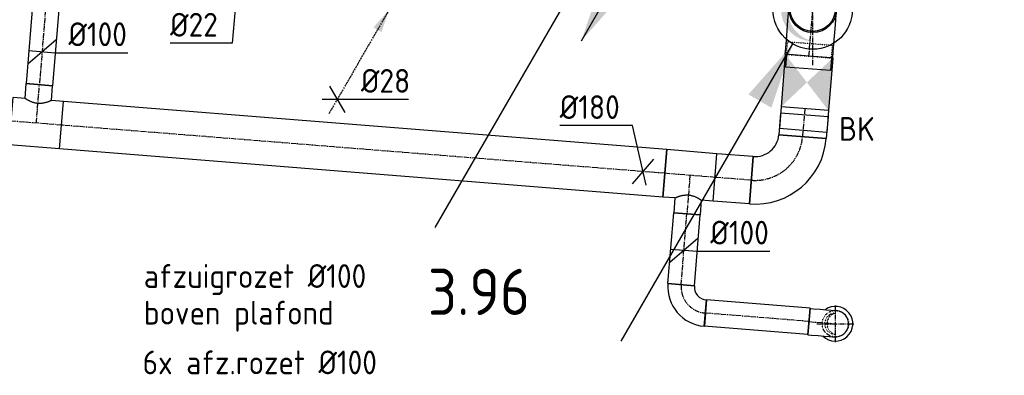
# Model space of a CAD drawing. Header units: millimetres. Extents: x -2745 to 52607, y -299 to 65129.
# Tile 39 of 40: x 16765 to 20491, y 60812 to 62160. Entities that reach past the tile are written whole.
import ezdxf

# ---------------------------------------------------------------- set-up
doc = ezdxf.new("R2010")
doc.units = ezdxf.units.MM
for name, pattern in [('2322109', [10, 5, -2, 1, -2]), ('2322109_a', [10, 5, -2, 1, -2]), ('CENTER2', [28.575, 19.05, -3.175, 3.175, -3.175]), ('SMALL_DASH', [1.5, 0.5, -1])]:
    doc.linetypes.add(name, pattern=pattern)
for name, color, linetype in [('bTuwkundig', 7, 'Continuous'), ('WL531---', 5, '2322109'), ('WL570---_RETOUR_D', 4, 'Continuous'), ('WL570---_RETOUR_HL', 1, 'CENTER2'), ('WL570---_RETOUR_RST', 4, 'Continuous'), ('WL570---_TOEVOER', 3, 'Continuous'), ('WL570---_TOEVOER_D', 3, 'Continuous'), ('WM531---', 1, 'Continuous'), ('WM570---', 1, 'Continuous'), ('WM570---_RETOUR', 1, 'Continuous'), ('WM570---_TOEVOER', 1, 'Continuous')]:
    doc.layers.add(name, color=color, linetype=linetype)
doc.styles.add('STABICAD-018', font='ISOCP.SHX', dxfattribs={"height": 90})
doc.styles.add('STABICAD-035', font='ISOCP.SHX', dxfattribs={"height": 175})

# ---------------------------------------------------------------- blocks, each defined once
blk = doc.blocks.new('*U785')
at = {"color": 0, "linetype": 'Continuous'}
for p, q in [((-180, 85.5, -3000), (-228.1, 85.5, -3000)), ((-228.1, -85.5, -3000), (-228.1, 85.5, -3000)), ((-180, 90, -3000), (-156.3, 90, -3000)), ((-180, -90, -3000), (-180, 90, -3000)), ((-180, -85.5, -3000), (-180, 85.5, -3000)), ((-156.3, 90, -3000), (-110.5, 90, -3000)), ((-110.5, 90, -3000), (-69.5, 90, -3000)), ((-69.5, 90, -3000), (-36, 90, -3000)), ((-36, 90, -3000), (-12.3, 90, -3000)), ((-12.3, 90, -3000), (0, 90, -3000)), ((-180, -85.5, -3000), (-228.1, -85.5, -3000)), ((-180, -90, -3000), (-156.3, -90, -3000)), ((-156.3, -90, -3000), (-110.5, -90, -3000)), ((-110.5, -90, -3000), (-69.5, -90, -3000)), ((-69.5, -90, -3000), (-36, -90, -3000)), ((-36, -90, -3000), (-12.3, -90, -3000)), ((-12.3, -90, -3000), (0, -90, -3000))]:
    blk.add_line(p, q, dxfattribs=at)
for radius in [90, 85.5]:
    blk.add_circle((0, 0, -3000), radius, dxfattribs=at)
at = {"layer": 'WL570---_RETOUR_HL', "linetype": 'CENTER2'}
blk.add_line((-180, 0, -3000), (0, 0, -3000), dxfattribs=at)
at = {"layer": 'WL570---_TOEVOER_D', "color": 2, "style": 'STABICAD-018'}
for tag in ['CODE', 'SECTIONCODE', 'POSITIONCODE']:
    blk.add_attdef(tag, (19766.7, 62200.8, 3000), '', height=1.8, dxfattribs=at)
blk = doc.blocks.new('*U814')
at = {"linetype": 'Continuous'}
for points in [[(-100, 90), (0, 0), (100, 90)], [(100, -90), (0, 0), (-100, -90)]]:
    blk.add_hatch(color=2, dxfattribs=at).paths.add_polyline_path(points, flags=0)
at = {"color": 2, "linetype": 'SMALL_DASH'}
for p, q in [((-100, 85.5, -2750), (-148.1, 85.5, -2750)), ((-148.1, -85.5, -2750), (-148.1, 85.5, -2750)), ((-100, -90, -2750), (-100, 90, -2750)), ((-100, -85.5, -2750), (-148.1, -85.5, -2750))]:
    blk.add_line(p, q, dxfattribs=at)
at = {"color": 2, "linetype": 'Continuous'}
for p, q in [((-100, 90, -2750), (100, 90, -2750)), ((100, 90, -2750), (100, -90, -2750)), ((-100, -90, -2750), (100, -90, -2750))]:
    blk.add_line(p, q, dxfattribs=at)
at = {"layer": 'WL570---_TOEVOER_D', "color": 1, "style": 'STABICAD-018'}
for tag, p in [('PRODUCTCODE', (20064.4, 62241.7, 2750)), ('PRODUCTCODE2', (19744.4, 61921.7, 2750))]:
    blk.add_attdef(tag, p, '', height=1.8, dxfattribs=at)
at = {"layer": 'WL570---_TOEVOER_D', "color": 2, "style": 'STABICAD-018'}
for tag, p in [('CODE', (19744.4, 62021.7, 2750)), ('FREETEXT', (19744.4, 61971.7, 2750)), ('SECTIONCODE', (19744.4, 61921.7, 2750)), ('POSITIONCODE', (19744.4, 61921.7, 2750)), ('INDICATIONTEXT', (19865.6, 61700.5, 2750))]:
    blk.add_attdef(tag, p, '', height=1.8, dxfattribs=at)
blk = doc.blocks.new('*U812')
at = {"color": 0, "linetype": 'Continuous'}
for p, q in [((-53.1, 90, -2750), (29.7, 90, -2750)), ((-53.1, 90, -2750), (-53.1, -90, -2750)), ((-29.7, 90, -2750), (53.1, 90, -2750)), ((-29.7, 90, -2750), (-29.7, -90, -2750)), ((29.7, 90, -2750), (29.7, -90, -2750)), ((53.1, 90, -2750), (53.1, -90, -2750)), ((-53.1, -90, -2750), (29.7, -90, -2750)), ((-29.7, -90, -2750), (53.1, -90, -2750))]:
    blk.add_line(p, q, dxfattribs=at)
at = {"layer": 'WL570---_RETOUR_HL', "linetype": 'CENTER2'}
blk.add_line((-53.1, 0, -2750), (53.1, 0, -2750), dxfattribs=at)
at = {"layer": 'WL570---_TOEVOER_D', "color": 2, "style": 'STABICAD-018'}
for tag, p in [('CODE', (19732.2, 61869.1, 2750)), ('SECTIONCODE', (19732.2, 61769.1, 2750)), ('POSITIONCODE', (19732.2, 61769.1, 2750))]:
    blk.add_attdef(tag, p, '', height=1.8, dxfattribs=at)
blk = doc.blocks.new('*U784')
at = {"color": 0, "linetype": 'Continuous'}
for p, q in [((-180, -90, -2750), (-180, 90, -2750)), ((90, -180, -2750), (-90, -180, -2750))]:
    blk.add_line(p, q, dxfattribs=at)
for radius, start in [(270, 0), (90, 360)]:
    blk.add_arc((-180, -180, -2750), radius, start, 90, dxfattribs=at)
at = {"layer": 'WL570---_RETOUR_HL', "linetype": 'CENTER2'}
blk.add_arc((-180, -180, -2750), 180, 0, 90, dxfattribs=at)
at = {"layer": 'WL570---_TOEVOER_D', "color": 2, "style": 'STABICAD-018'}
for tag, p in [('CODE', (19713.6, 61636.8, 2750)), ('SECTIONCODE', (19713.6, 61536.8, 2750)), ('POSITIONCODE', (19713.6, 61536.8, 2750))]:
    blk.add_attdef(tag, p, '', height=1.8, dxfattribs=at)
blk = doc.blocks.new('*U807')
at = {"color": 0, "linetype": 'Continuous'}
for p, q in [((0, 90, -2750), (137.8, 90, -2750)), ((0, -90, -2750), (0, 90, -2750)), ((137.8, 90, -2750), (137.8, -90, -2750)), ((0, -90, -2750), (137.8, -90, -2750))]:
    blk.add_line(p, q, dxfattribs=at)
at = {"layer": 'WL570---_RETOUR_HL', "linetype": 'CENTER2'}
blk.add_line((0, 0, -2750), (137.8, 0, -2750), dxfattribs=at)
at = {"layer": 'WL570---_TOEVOER_D', "color": 2, "style": 'STABICAD-018'}
for tag in ['CODE', 'SECTIONCODE', 'POSITIONCODE']:
    blk.add_attdef(tag, (19534.2, 61551.1, 2750), '', height=1.8, dxfattribs=at)
blk = doc.blocks.new('*U866')
at = {"linetype": 'Continuous'}
for points in [[(725, 1255.7), (643.3, 1014.2), (556.7, 1064.2)], [(-75, -129.9), (-156.7, -371.4), (-243.3, -321.4)]]:
    blk.add_hatch(color=2, dxfattribs=at).paths.add_polyline_path(points, flags=0)
blk.add_hatch(color=0, dxfattribs=at).paths.add_polyline_path([(0, -120), (-23.8, -117.6), (-46.7, -110.5), (-67.8, -99), (-86.1, -83.6), (-101, -64.8), (-111.8, -43.5), (-118.3, -20.4), (-119.9, 3.5), (-116.9, 27.3), (-109.1, 49.9), (-97, 70.6), (-81.1, 88.5), (-61.9, 102.8), (-40.2, 113.1), (-16.9, 118.8), (0, 120), (-0.4, 119.9), (-23.6, 111.8), (-44.8, 99.2), (-63.1, 82.7), (-77.7, 62.8), (-88, 40.5), (-93.7, 16.5), (-94.6, -8.1), (-90.5, -32.4), (-81.7, -55.4), (-68.5, -76.2), (-51.5, -93.9), (-31.2, -107.9), (-8.6, -117.6), (-0.4, -119.9)], is_closed=False, flags=0)
at = {"color": 2, "linetype": 'Continuous'}
for p, q in [((75, 129.9), (725, 1255.7)), ((-725, -1255.7), (-75, -129.9))]:
    blk.add_line(p, q, dxfattribs=at)
at = {"color": 0, "linetype": 'Continuous'}
blk.add_circle((0, 0), 150, dxfattribs=at)
at = {"layer": 'WL570---_RETOUR_HL', "linetype": 'CENTER2'}
for p, q in [((0, -210, 3000), (0, 210, 3000)), ((-210, 0, 3000), (210, 0, 3000))]:
    blk.add_line(p, q, dxfattribs=at)
blk.add_circle((0, 0), 0.0125, dxfattribs=at)
at = {"layer": 'WM570---_RETOUR', "color": 2, "style": 'STABICAD-018'}
for tag, p in [('SECTIONCODE', (19766.5, 62347.5, 1499.5)), ('POSITIONCODE', (19766.5, 62347.5, 1499.5)), ('CODE', (19766.5, 62297.5)), ('FLOORCODE', (19816.5, 62197.5))]:
    blk.add_attdef(tag, p, '', height=1.8, dxfattribs=at)
blk = doc.blocks.new('*U773')
at = {"color": 0, "linetype": 'Continuous'}
for p, q in [((-40.2, 174.4, -3000), (-315.2, 174.4, -3000)), ((11.8, -51.1, -3000), (-40.2, 174.4, -3000)), ((-40.5, -46.9, -3000), (40.5, 46.9, -3000))]:
    blk.add_line(p, q, dxfattribs=at)
at = {"color": 0, "linetype": 'Continuous', "style": 'STABICAD-018'}
blk.add_text('%%c180', height=90, dxfattribs=at).set_placement((-315.2, 199.4, -3000))
at = {"layer": 'WL570---_TOEVOER_D', "color": 2, "style": 'STABICAD-018'}
blk.add_attdef('CODE', (19265.5, 61572.6, 3000), '', height=1.8, dxfattribs=at)
blk = doc.blocks.new('*U806')
at = {"color": 2, "linetype": 'SMALL_DASH'}
for p, q in [((0, 50, -2750), (244.2, 50, -2750)), ((0, -50, -2750), (0, 50, -2750)), ((314.2, 50, -2750), (994.2, 50, -2750)), ((0, -50, -2750), (244.2, -50, -2750)), ((314.2, -50, -2750), (994.2, -50, -2750))]:
    blk.add_line(p, q, dxfattribs=at)
at = {"color": 0, "linetype": 'SMALL_DASH'}
for p, q in [((244.2, 50, -2750), (243.2, 50, -2750)), ((314.2, 50, -2750), (315.2, 50, -2750)), ((994.2, 50, -2750), (993.2, 50, -2750)), ((244.2, -50, -2750), (243.2, -50, -2750)), ((314.2, -50, -2750), (315.2, -50, -2750)), ((994.2, -50, -2750), (993.2, -50, -2750))]:
    blk.add_line(p, q, dxfattribs=at)
at = {"color": 0, "linetype": 'Continuous'}
for p, q in [((244.2, 50, -2750), (314.2, 50, -2750)), ((994.2, 50, -2750), (1453.5, 50, -2750)), ((1453.5, 50, -2750), (1453.5, -50, -2750)), ((244.2, -50, -2750), (314.2, -50, -2750)), ((994.2, -50, -2750), (1453.5, -50, -2750))]:
    blk.add_line(p, q, dxfattribs=at)
at = {"layer": 'WL570---_RETOUR_HL', "linetype": 'CENTER2'}
blk.add_line((0, 0, -2750), (1453.5, 0, -2750), dxfattribs=at)
at = {"layer": 'WL570---_TOEVOER_D', "color": 2, "style": 'STABICAD-018'}
for tag in ['CODE', 'SECTIONCODE', 'POSITIONCODE']:
    blk.add_attdef(tag, (16956.2, 63362.1, 2750), '', height=1.8, dxfattribs=at)
blk = doc.blocks.new('*U809')
at = {"color": 0, "linetype": 'Continuous'}
for p, q in [((-95.3, 90, -2750), (95.3, 90, -2750)), ((-95.3, 90, -2750), (-95.3, -90, -2750)), ((95.3, 90, -2750), (95.3, -90, -2750)), ((-95.3, -90, -2750), (-50, -90, -2750)), ((-50, -90, -2750), (-50, -146.1, -2750)), ((50, -90, -2750), (95.3, -90, -2750)), ((50, -90, -2750), (50, -146.1, -2750)), ((50, -146.1, -2750), (-50, -146.1, -2750))]:
    blk.add_line(p, q, dxfattribs=at)
blk.add_spline([(-49.7, -89.9, -2750), (-49, -89.4, -2750), (-47.7, -88.7, -2750), (-45.9, -87.8, -2750), (-43.7, -86.7, -2750), (-41, -85.3, -2750), (-37.9, -83.9, -2750), (-34.4, -82.4, -2750), (-30.6, -80.8, -2750), (-26.4, -79.4, -2750), (-22, -78, -2750), (-17.4, -76.8, -2750), (-12.5, -75.9, -2750), (-7.6, -75.2, -2750), (-2.5, -74.9, -2750), (2.5, -74.9, -2750), (7.6, -75.2, -2750), (12.5, -75.9, -2750), (17.4, -76.8, -2750), (22, -78, -2750), (26.4, -79.4, -2750), (30.6, -80.8, -2750), (34.4, -82.4, -2750), (37.9, -83.9, -2750), (41, -85.3, -2750), (43.7, -86.7, -2750), (45.9, -87.8, -2750), (47.7, -88.7, -2750), (49, -89.4, -2750), (49.7, -89.9, -2750), (50, -90, -2750)], degree=3, dxfattribs=at)
at = {"layer": 'WL570---_RETOUR_HL', "linetype": 'CENTER2'}
for p, q in [((-95.3, 0, -2750), (95.3, 0, -2750)), ((0, 0, -2750), (0, -146.1, -2750))]:
    blk.add_line(p, q, dxfattribs=at)
at = {"layer": 'WL570---_TOEVOER_D', "color": 2, "style": 'STABICAD-018'}
for tag in ['SECTIONCODE', 'CODE', 'POSITIONCODE']:
    blk.add_attdef(tag, (16828.3, 61767.6, 2750), '', height=1.8, dxfattribs=at)
blk = doc.blocks.new('*U796')
at = {"color": 0, "linetype": 'Continuous'}
blk.add_arc((0, 0, -2400), 66, 224.6636, 126.1617, dxfattribs=at)
at = {"layer": 'WL570---_TOEVOER_D', "color": 2, "style": 'STABICAD-018'}
for tag, p in [('CODE', (19852.1, 61107.3, 2400)), ('SECTIONCODE', (19852.1, 61007.3, 2400)), ('MATERIALCODE', (19852.1, 61007.3, 2400)), ('POSITIONCODE', (19852.1, 61007.3, 2400)), ('FLOWPREFIX', (20074.6, 60967.3, 2400)), ('FLOW', (20097.1, 60967.3, 2400)), ('FLOWSUFFIX', (20119.6, 60967.3, 2400))]:
    blk.add_attdef(tag, p, '', height=1.8, dxfattribs=at)
at = {"layer": 'WL570---_TOEVOER_D', "color": 1, "style": 'STABICAD-018'}
blk.add_attdef('PRODUCTCODE', (19652.1, 61047.3, 2400), '', height=1.8, dxfattribs=at)
blk = doc.blocks.new('*U790')
at = {"color": 0, "linetype": 'Continuous'}
for p, q in [((0, 50, -2750), (393.4, 50, -2750)), ((0, -50, -2750), (0, 50, -2750)), ((393.4, 50, -2750), (393.4, -50, -2750)), ((0, -50, -2750), (393.4, -50, -2750))]:
    blk.add_line(p, q, dxfattribs=at)
at = {"layer": 'WL570---_RETOUR_HL', "linetype": 'CENTER2'}
blk.add_line((0, 0, -2750), (393.4, 0, -2750), dxfattribs=at)
at = {"layer": 'WL570---_TOEVOER_D', "color": 2, "style": 'STABICAD-018'}
for tag, p in [('POSITIONCODE', (19419.9, 61193.2, 2750)), ('CODE', (19752.4, 61016.1, 2750)), ('SECTIONCODE', (19752.4, 61016.1, 2750))]:
    blk.add_attdef(tag, p, '', height=1.8, dxfattribs=at)
blk = doc.blocks.new('*U780')
at = {"color": 0, "linetype": 'Continuous'}
for p, q in [((-100, 50, -2750), (-86.8, 50, -2750)), ((-100, -50, -2750), (-100, 50, -2750)), ((-86.8, 50, -2750), (-61.4, 50, -2750)), ((-61.4, 50, -2750), (-38.6, 50, -2750)), ((-38.6, 50, -2750), (-20, 50, -2750)), ((-20, 50, -2750), (-6.8, 50, -2750)), ((-6.8, 50, -2750), (0, 50, -2750)), ((-100, -50, -2750), (-86.8, -50, -2750)), ((-86.8, -50, -2750), (-61.4, -50, -2750)), ((-61.4, -50, -2750), (-38.6, -50, -2750)), ((-38.6, -50, -2750), (-20, -50, -2750)), ((-20, -50, -2750), (-6.8, -50, -2750)), ((-6.8, -50, -2750), (0, -50, -2750))]:
    blk.add_line(p, q, dxfattribs=at)
blk.add_arc((0, 0, -2750), 50, 270, 90, dxfattribs=at)
at = {"layer": 'WL570---_RETOUR_HL', "linetype": 'CENTER2'}
blk.add_line((-100, 0, -2750), (0, 0, -2750), dxfattribs=at)
at = {"layer": 'WL570---_TOEVOER_D', "color": 2, "style": 'STABICAD-018'}
for tag in ['CODE', 'SECTIONCODE', 'POSITIONCODE']:
    blk.add_attdef(tag, (19852.1, 61007.3, 2750), '', height=1.8, dxfattribs=at)
blk = doc.blocks.new('*U793')
at = {"layer": 'WL570---_RETOUR_HL', "linetype": 'CENTER2'}
for p, q in [((-5.6, 69.8), (5.6, -69.8)), ((-69.8, -5.6), (69.8, 5.6))]:
    blk.add_line(p, q, dxfattribs=at)
at = {"layer": 'WL570---_RETOUR_HL', "linetype": 'SMALL_DASH'}
blk.add_circle((0, 0, -2650), 50, dxfattribs=at)
at = {"layer": 'WL570---_RETOUR_HL', "linetype": 'CENTER2'}
blk.add_circle((0, 0, -2650), 0.0125, dxfattribs=at)
at = {"layer": 'WL570---_RETOUR_HL', "linetype": 'SMALL_DASH'}
for centre, radius, start, end in [((0, 0, -2650), 40, 4.5874, 184.5874), ((0.8, -9.5, -2650), 41.1, 17.9385, 171.2362)]:
    blk.add_arc(centre, radius, start, end, dxfattribs=at)
at = {"layer": 'WL570---_TOEVOER_D', "color": 2, "style": 'STABICAD-018'}
for tag in ['CODE', 'SECTIONCODE', 'POSITIONCODE']:
    blk.add_attdef(tag, (19852.1, 61007.3, 2650), '', height=1.8, dxfattribs=at)
blk = doc.blocks.new('*U779')
at = {"color": 0, "linetype": 'Continuous'}
for p, q in [((-100, -50, -2750), (-100, 50, -2750)), ((50, -100, -2750), (-50, -100, -2750))]:
    blk.add_line(p, q, dxfattribs=at)
for radius in [150, 50]:
    blk.add_arc((-100, -100, -2750), radius, 0, 90, dxfattribs=at)
at = {"layer": 'WL570---_RETOUR_HL', "linetype": 'CENTER2'}
blk.add_arc((-100, -100, -2750), 100, 0, 90, dxfattribs=at)
at = {"layer": 'WL570---_TOEVOER_D', "color": 2, "style": 'STABICAD-018'}
for tag in ['SECTIONCODE', 'CODE', 'POSITIONCODE']:
    blk.add_attdef(tag, (19260.6, 61055.5, 2750), '', height=1.8, dxfattribs=at)
blk = doc.blocks.new('*U786')
at = {"color": 0, "linetype": 'Continuous'}
for p, q in [((0, 50, -2750), (269.7, 50, -2750)), ((0, -50, -2750), (0, 50, -2750)), ((269.7, 50, -2750), (269.7, -50, -2750)), ((0, -50, -2750), (269.7, -50, -2750))]:
    blk.add_line(p, q, dxfattribs=at)
at = {"layer": 'WL570---_RETOUR_HL', "linetype": 'CENTER2'}
blk.add_line((0, 0, -2750), (269.7, 0, -2750), dxfattribs=at)
at = {"layer": 'WL570---_TOEVOER_D', "color": 2, "style": 'STABICAD-018'}
for tag in ['SECTIONCODE', 'CODE', 'POSITIONCODE']:
    blk.add_attdef(tag, (19268.6, 61155.2, 2750), '', height=1.8, dxfattribs=at)
blk = doc.blocks.new('*U792')
at = {"color": 0, "linetype": 'Continuous'}
for p, q in [((0, 90, -2750), (2290.8, 90, -2750)), ((0, -90, -2750), (0, 90, -2750)), ((2290.8, 90, -2750), (2290.8, -90, -2750)), ((0, -90, -2750), (2290.8, -90, -2750))]:
    blk.add_line(p, q, dxfattribs=at)
at = {"layer": 'WL570---_RETOUR_HL', "linetype": 'CENTER2'}
blk.add_line((0, 0, -2750), (2290.8, 0, -2750), dxfattribs=at)
at = {"layer": 'WL570---_TOEVOER_D', "color": 2, "style": 'STABICAD-018'}
for tag in ['CODE', 'SECTIONCODE', 'POSITIONCODE']:
    blk.add_attdef(tag, (19206.9, 61577.3, 2750), '', height=1.8, dxfattribs=at)
blk = doc.blocks.new('*U816')
at = {"color": 0, "linetype": 'Continuous'}
for p, q in [((-50, 90, -2750), (-50, 146.1, -2750)), ((-50, 146.1, -2750), (50, 146.1, -2750)), ((50, 90, -2750), (50, 146.1, -2750)), ((-95.3, 90, -2750), (-50, 90, -2750)), ((-95.3, 90, -2750), (-95.3, -90, -2750)), ((50, 90, -2750), (95.3, 90, -2750)), ((95.3, 90, -2750), (95.3, -90, -2750)), ((-95.3, -90, -2750), (95.3, -90, -2750))]:
    blk.add_line(p, q, dxfattribs=at)
blk.add_spline([(49.7, 89.9, -2750), (49, 89.4, -2750), (47.7, 88.7, -2750), (45.9, 87.8, -2750), (43.7, 86.7, -2750), (41, 85.3, -2750), (37.9, 83.9, -2750), (34.4, 82.4, -2750), (30.6, 80.8, -2750), (26.4, 79.4, -2750), (22, 78, -2750), (17.4, 76.8, -2750), (12.5, 75.9, -2750), (7.6, 75.2, -2750), (2.5, 74.9, -2750), (-2.5, 74.9, -2750), (-7.6, 75.2, -2750), (-12.5, 75.9, -2750), (-17.4, 76.8, -2750), (-22, 78, -2750), (-26.4, 79.4, -2750), (-30.6, 80.8, -2750), (-34.4, 82.4, -2750), (-37.9, 83.9, -2750), (-41, 85.3, -2750), (-43.7, 86.7, -2750), (-45.9, 87.8, -2750), (-47.7, 88.7, -2750), (-49, 89.4, -2750), (-49.7, 89.9, -2750), (-50, 90, -2750)], degree=3, dxfattribs=at)
at = {"layer": 'WL570---_RETOUR_HL', "linetype": 'CENTER2'}
for p, q in [((0, 0, -2750), (0, 146.1, -2750)), ((-95.3, 0, -2750), (95.3, 0, -2750))]:
    blk.add_line(p, q, dxfattribs=at)
at = {"layer": 'WL570---_TOEVOER_D', "color": 2, "style": 'STABICAD-018'}
for tag in ['CODE', 'SECTIONCODE', 'POSITIONCODE']:
    blk.add_attdef(tag, (19301.9, 61569.7, 2750), '', height=1.8, dxfattribs=at)
blk = doc.blocks.new('*U845')
at = {"color": 0, "linetype": 'Continuous'}
for p, q in [((-53.8, -45.8, -2750), (53.8, 45.8, -2750)), ((-49.8, 4, -2750), (49.8, -4, -2750)), ((49.8, -4, -2750), (324.9, -4, -2750))]:
    blk.add_line(p, q, dxfattribs=at)
at = {"color": 0, "linetype": 'Continuous', "style": 'STABICAD-018'}
blk.add_text('%%c100', height=90, dxfattribs=at).set_placement((99.8, 21, -2750))
at = {"layer": 'WL570---_TOEVOER_D', "color": 2, "style": 'STABICAD-018'}
blk.add_attdef('CODE', (19279.2, 61286.5, 2750), '', height=1.8, dxfattribs=at)
blk = doc.blocks.new('*U844')
at = {"color": 0, "linetype": 'Continuous'}
for p, q in [((-53.8, -45.8, -2750), (53.8, 45.8, -2750)), ((-49.8, 4, -2750), (49.8, -4, -2750)), ((49.8, -4, -2750), (324.9, -4, -2750))]:
    blk.add_line(p, q, dxfattribs=at)
at = {"color": 0, "linetype": 'Continuous', "style": 'STABICAD-018'}
blk.add_text('%%c100', height=90, dxfattribs=at).set_placement((99.8, 21, -2750))
at = {"layer": 'WL570---_TOEVOER_D', "color": 2, "style": 'STABICAD-018'}
blk.add_attdef('CODE', (16850, 62038.3, 2750), '', height=1.8, dxfattribs=at)
blk = doc.blocks.new('*U837')
at = {"color": 0, "linetype": 'Continuous'}
for p, q in [((45.8, -53.8), (-45.8, 53.8)), ((4, 49.8), (-15.2, -189.1)), ((-15.2, -189.1), (-250.6, -189.1))]:
    blk.add_line(p, q, dxfattribs=at)
at = {"color": 0, "linetype": 'Continuous', "style": 'STABICAD-018'}
blk.add_text('%%c22', height=90, dxfattribs=at).set_placement((-250.6, -164.1))
at = {"layer": 'WL570---_TOEVOER_D', "color": 2, "style": 'STABICAD-018'}
blk.add_attdef('CODE', (17585.2, 62259.5), '', height=1.2, dxfattribs=at)
blk = doc.blocks.new('*U850')
at = {"linetype": '2322109'}
blk.add_hatch(color=2, dxfattribs=at).paths.add_polyline_path([(-8.8, -15.2), (-37.3, -99.7), (-67.7, -82.2)], flags=0)
at = {"color": 0, "linetype": '2322109'}
blk.add_line((0, 0), (0, 0, 1), dxfattribs=at)
at = {"color": 2, "linetype": '2322109_a'}
blk.add_line((-8.8, -15.2, 1), (-236.2, -409.2, 1), dxfattribs=at)
at = {"color": 2, "linetype": '2322109'}
blk.add_circle((0, 0, 1), 17.5, dxfattribs=at)
at = {"layer": 'WM570---_TOEVOER', "color": 2, "style": 'STABICAD-018'}
for tag, p in [('SECTIONCODE', (18171.9, 62362.5, 149)), ('POSITIONCODE', (18171.9, 62362.5, 149)), ('CODE', (18171.9, 62312.5, -1)), ('FLOORCODE', (18221.9, 62212.5, -1))]:
    blk.add_attdef(tag, p, '', height=1.2, dxfattribs=at)
blk = doc.blocks.new('*U855')
at = {"color": 0, "linetype": 'Continuous'}
for p, q in [((-28.9, 50), (28.9, -50)), ((-57.7, 0), (39.7, 0)), ((39.7, 0), (269.7, 0))]:
    blk.add_line(p, q, dxfattribs=at)
at = {"color": 0, "linetype": 'Continuous', "style": 'STABICAD-018'}
blk.add_text('%%c28', height=90, dxfattribs=at).set_placement((89.7, 25))
at = {"layer": 'WM570---_TOEVOER', "color": 2, "style": 'STABICAD-018'}
blk.add_attdef('CODE', (17967.2, 61857.8, -1), '', height=1.2, dxfattribs=at)
blk = doc.blocks.new('*U865')
at = {"linetype": 'Continuous'}
for points in [[(25, 43.3), (106.7, 284.8), (193.3, 234.8)], [(-675, -1169.1), (-593.3, -927.6), (-506.7, -977.6)]]:
    blk.add_hatch(color=2, dxfattribs=at).paths.add_polyline_path(points, flags=0)
at = {"color": 2, "linetype": 'Continuous'}
for p, q in [((25, 43.3, 3000), (675, 1169.1, 3000)), ((-675, -1169.1, 3000), (-25, -43.3, 3000))]:
    blk.add_line(p, q, dxfattribs=at)
at = {"color": 0, "linetype": 'Continuous'}
blk.add_line((0, 0), (0, 0, 3000), dxfattribs=at)
blk.add_circle((0, 0, 3000), 50, dxfattribs=at)
at = {"color": 2, "linetype": 'Continuous'}
blk.add_circle((0, 0, 3000), 50, dxfattribs=at)
at = {"layer": 'WL570---_TOEVOER_D', "color": 2, "style": 'STABICAD-018'}
for tag, p in [('SECTIONCODE', (19566, 63398.7, 1499.5)), ('POSITIONCODE', (19566, 63398.7, 1499.5)), ('CODE', (19566, 63348.7)), ('FLOORCODE', (19616, 63248.7))]:
    blk.add_attdef(tag, p, '', height=1.8, dxfattribs=at)
blk = doc.blocks.new('*U864')
at = {"linetype": 'Continuous'}
for points in [[(25, 43.3), (106.7, 284.8), (193.3, 234.8)], [(-25, -43.3), (-106.7, -284.8), (-193.3, -234.8)]]:
    blk.add_hatch(color=2, dxfattribs=at).paths.add_polyline_path(points, flags=0)
at = {"color": 2, "linetype": 'Continuous'}
for p, q in [((25, 43.3, 3000), (675, 1169.1, 3000)), ((-25, -43.3, 3000), (-675, -1169.1, 3000))]:
    blk.add_line(p, q, dxfattribs=at)
at = {"color": 0, "linetype": 'Continuous'}
blk.add_line((0, 0), (0, 0, 3000), dxfattribs=at)
blk.add_circle((0, 0, 3000), 50, dxfattribs=at)
at = {"color": 2, "linetype": 'Continuous'}
blk.add_circle((0, 0, 3000), 50, dxfattribs=at)
at = {"layer": 'WL570---_TOEVOER_D', "color": 2, "style": 'STABICAD-018'}
for tag, p in [('SECTIONCODE', (19011, 62690.9, 1499.5)), ('POSITIONCODE', (19011, 62690.9, 1499.5)), ('CODE', (19011, 62640.9)), ('FLOORCODE', (19061, 62540.9))]:
    blk.add_attdef(tag, p, '', height=1.8, dxfattribs=at)

msp = doc.modelspace()

# ---------------------------------------------------------------- block references
at = {"layer": 'WL531---', "linetype": '2322109'}
msp.add_blockref('*U850', (18171.9, 62212.5, -1), dxfattribs=at)
at = {"layer": 'WL570---_RETOUR_D', "linetype": 'Continuous'}
msp.add_blockref('*U866', (19766.5, 62197.5), dxfattribs=at)
for name, p, rotation in [('*U806', (16956.2, 63362.1, 2750), 265.412646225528), ('*U785', (19766.7, 62200.8, 3000), 85.42526662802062), ('*U809', (16828.3, 61767.6, 2750), 175.4210598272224), ('*U792', (19206.9, 61577.3, 2750), 175.4252666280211), ('*U812', (19732.2, 61769.1, 2750), 265.4252666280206), ('*U784', (19713.6, 61536.8, 2750), 265.4252666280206), ('*U816', (19301.9, 61569.7, 2750), 175.4210598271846), ('*U807', (19534.2, 61551.1, 2750), 175.4252666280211), ('*U786', (19268.6, 61155.2, 2750), 85.41264622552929), ('*U779', (19260.6, 61055.5, 2750), 175.4126462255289), ('*U790', (19752.4, 61016.1, 2750), 175.4126462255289), ('*U793', (19852.1, 61007.3, 2650), 85.41264622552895), ('*U780', (19852.1, 61007.3, 2750), 355.4126462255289)]:
    msp.add_blockref(name, p, dxfattribs=dict(at, rotation=rotation))
at = {"layer": 'WL570---_RETOUR_D', "color": 2, "linetype": 'Continuous'}
ref = msp.add_blockref('*U814', (19744.4, 61921.7, 2750), dxfattribs=dict(at, rotation=265.4252666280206))
ref.add_attrib('INDICATIONTEXT', 'BK', (19865.6, 61700.5, 2750), dxfattribs={"layer": '0', "color": 2, "linetype": 'SMALL_DASH', "height": 90, "style": 'STABICAD-018'})
at = {"layer": 'WL570---_RETOUR_RST', "linetype": 'Continuous'}
msp.add_blockref('*U796', (19852.1, 61007.3, 2400), dxfattribs=at)
at = {"layer": 'WL570---_TOEVOER', "linetype": 'Continuous'}
for name, p in [('*U865', (19566, 63248.7)), ('*U864', (19011, 62540.9))]:
    msp.add_blockref(name, p, dxfattribs=at)
at = {"layer": 'WM531---', "linetype": 'Continuous'}
for name, p in [('*U837', (17585.2, 62259.5)), ('*U855', (17967.2, 61857.8, -1))]:
    msp.add_blockref(name, p, dxfattribs=at)
at = {"layer": 'WM570---_RETOUR', "linetype": 'Continuous'}
for name, p in [('*U844', (16850, 62038.3, 2750)), ('*U773', (19124.4, 61583.9, 3000)), ('*U845', (19279.2, 61286.5, 2750))]:
    msp.add_blockref(name, p, dxfattribs=at)

# ---------------------------------------------------------------- texts
at = {"layer": 'bTuwkundig', "color": 3, "style": 'STABICAD-035'}
msp.add_text('3.96', height=175, dxfattribs=at).set_placement((18310, 61040.6, -500))
at = {"layer": 'WM570---', "color": 1, "style": 'STABICAD-018'}
for s, p in [('afzuigrozet %%C100', (17235, 61143.1, -3000)), ('boven plafond', (17235, 61004.1, -3000)), ('6x afz.rozet %%C100', (17230.5, 60815.8, -3000))]:
    msp.add_text(s, height=90, dxfattribs=at).set_placement(p)

doc.saveas('drawing.dxf')
